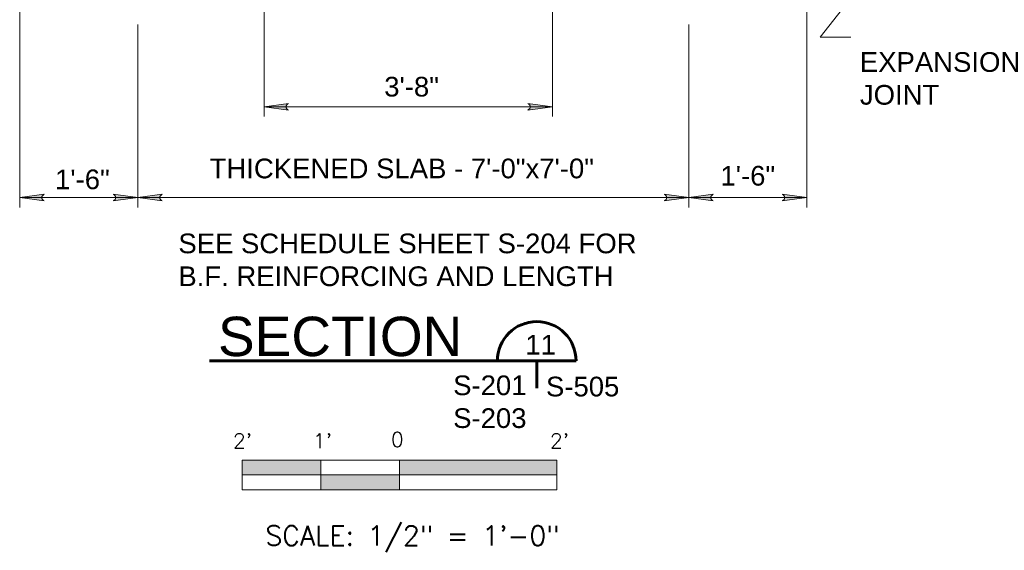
# Model space of a CAD drawing. Extents: x -483 to 1104, y 459 to 738.
# Tile 7 of 12: x 537 to 687, y 517 to 598. Entities that reach past the tile are written whole.
import ezdxf
from ezdxf.enums import TextEntityAlignment as Align

# ---------------------------------------------------------------- set-up
doc = ezdxf.new("R2010")
doc.units = 0
doc.header["$MEASUREMENT"] = 0
for name, color, linetype, lineweight in [('Level 45', 7, 'Continuous', 18), ('Level 46', 7, 'Continuous', 18), ('Level 47', 7, 'Continuous', 18), ('Level 50', 7, 'Continuous', 18)]:
    doc.layers.add(name, color=color, linetype=linetype, lineweight=lineweight)
doc.styles.add('NOTES', font='romans.shx')

# ---------------------------------------------------------------- blocks, each defined once
blk = doc.blocks.new('LARROW_9')
at = {"linetype": 'ByBlock', "lineweight": -2}
blk.add_hatch(color=0, dxfattribs=at).paths.add_polyline_path([(-4.92, -0.71), (-4.77, -0.59), (-4.55, -0.38), (-4.44, -0.19), (-4.42, 0), (-4.46, 0.21), (-4.57, 0.41), (-4.79, 0.61), (-4.93, 0.71), (0, 0)])
at = {"color": 0, "linetype": 'ByBlock', "lineweight": -2, "flags": 128}
blk.add_lwpolyline([(0, 0), (-4.93, 0.71), (-4.79, 0.61), (-4.57, 0.41), (-4.57, 0.41), (-4.46, 0.21), (-4.42, 0), (-4.44, -0.19), (-4.55, -0.38), (-4.77, -0.59), (-4.92, -0.71)], close=True, dxfattribs=at)
blk = doc.blocks.new('S0012B_1')
for p, q in [((1, 0.002), (-1, 0.002)), ((-1, -0.1855), (-1, 0.002)), ((-0.5, -0.1855), (-0.5, 0)), ((0, -0.1855), (0, 0)), ((1, 0.002), (1, -0.1855)), ((1, -0.0917), (-1, -0.0917)), ((1, -0.1855), (-1, -0.1855))]:
    blk.add_line(p, q)
at = {"extrusion": (0, 0, -1)}
for points in [[(1, 0.002), (1, -0.0917), (0.5, 0), (0.5, -0.0917)], [(0, 0), (0, -0.0917), (-1, 0.002), (-1, -0.0917)], [(0.5, -0.0917), (0.5, -0.1855), (0, -0.0917), (0, -0.1855)]]:
    blk.add_solid(points, dxfattribs=at)
at = {"lineweight": 18, "style": 'NOTES'}
for s, height, p in [("2'", 0.09375, (-0.9975, 0.1246)), ("1'", 0.09375, (-0.489, 0.1246)), ('0', 0.0938, (-0.0136, 0.1335)), ("2'", 0.09375, (1.0164, 0.1246))]:
    blk.add_text(s, height=height, dxfattribs=at).set_placement(p, align=Align.MIDDLE_CENTER)
at = {"lineweight": 25, "style": 'NOTES'}
blk.add_text('SCALE: 1/2" = 1\'-0"', height=0.125, dxfattribs=at).set_placement((0.0831, -0.4767), align=Align.MIDDLE_CENTER)
blk = doc.blocks.new('*U55')
at = {"layer": 'Level 46', "color": 1, "linetype": 'Continuous', "lineweight": 18, "flags": 128}
blk.add_lwpolyline([(94.67, -32.73), (89.96, -32.73), (97.32, -23.33)], dxfattribs=at)
at = {"layer": 'Level 47', "color": 30, "linetype": 'Continuous', "lineweight": 60}
for p, q in [((-3.15, -82.07), (52.75, -82.07)), ((46.75, -82.07), (46.75, -86.2))]:
    blk.add_line(p, q, dxfattribs=at)
blk.add_arc((46.76, -82.08), 6, 0, 180, dxfattribs=at)
at = {"layer": 'Level 50', "color": 1, "linetype": 'Continuous', "lineweight": 18}
for p, q in [((5.18, -12.83), (5.18, -44.85)), ((49.15, -12.83), (49.15, -44.85)), ((-32.07, -24.83), (-32.07, -58.68)), ((87.93, -24.83), (87.93, -58.68)), ((-14.07, -30.83), (-14.07, -58.68)), ((69.93, -30.83), (69.93, -58.68)), ((5.18, -43.35), (49.15, -43.35)), ((-32.07, -57.18), (-14.07, -57.18)), ((-14.07, -57.18), (69.93, -57.18)), ((-14.07, -57.18), (69.93, -57.18)), ((69.93, -57.18), (87.93, -57.18))]:
    blk.add_line(p, q, dxfattribs=at)
at = {"layer": 'Level 45', "color": 4, "linetype": 'Continuous', "lineweight": 60, "xscale": 24, "yscale": 24, "zscale": 24}
blk.add_blockref('S0012B_1', (25.83, -97.25), dxfattribs=at)
at = {"layer": 'Level 50', "color": 1, "linetype": 'Continuous', "lineweight": 18, "xscale": 0.7598681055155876, "yscale": 0.7352493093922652, "zscale": 0.03175, "rotation": 180}
for p in [(5.18, -43.35), (-32.07, -57.18), (-14.07, -57.18), (69.93, -57.18)]:
    blk.add_blockref('LARROW_9', p, dxfattribs=at)
at = {"layer": 'Level 50', "color": 1, "linetype": 'Continuous', "lineweight": 18, "xscale": 0.7598681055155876, "yscale": 0.7352493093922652, "zscale": 0.03175}
for p in [(49.15, -43.35), (-14.07, -57.18), (69.93, -57.18), (87.93, -57.18)]:
    blk.add_blockref('LARROW_9', p, dxfattribs=at)
at = {"layer": 'Level 46', "color": 1, "linetype": 'Continuous', "lineweight": 25, "insert": (96.03, -35.03), "char_height": 3, "attachment_point": 1, "style": 'NOTES'}
blk.add_mtext('\\fArial|b0|i0|c0|p39;EXPANSION\\PJOINT', dxfattribs=at)
at = {"layer": 'Level 47', "color": 30, "linetype": 'Continuous', "lineweight": 60, "insert": (-1.84, -75.34), "char_height": 6, "attachment_point": 1, "line_spacing_factor": 1.815259, "style": 'NOTES'}
blk.add_mtext('\\fArial|b0|i0|c0|p39;SECTION', dxfattribs=at)
at = {"layer": 'Level 47', "color": 30, "linetype": 'Continuous', "lineweight": 35, "char_height": 3, "attachment_point": 1, "line_spacing_factor": 0.731627, "style": 'NOTES'}
for s, insert in [('\\fArial|b0|i0|c0|p39;11', (45.02, -78.11)), ('\\fArial|b0|i0|c0|p39;S-505', (48.17, -84.48))]:
    blk.add_mtext(s, dxfattribs=dict(at, insert=insert))
at = {"layer": 'Level 47', "color": 30, "linetype": 'Continuous', "lineweight": 35, "insert": (34.02, -84.29), "char_height": 3, "attachment_point": 1, "style": 'NOTES'}
blk.add_mtext('\\fArial|b0|i0|c0|p39;S-201\\PS-203', dxfattribs=at)
at = {"layer": 'Level 50', "color": 1, "linetype": 'Continuous', "lineweight": 25, "char_height": 3, "attachment_point": 1, "line_spacing_factor": 0.731627, "style": 'NOTES'}
for s, insert in [('\\fArial|b0|i0|c0|p39;3\'-8"', (23.51, -38.79)), ('\\fArial|b0|i0|c0|p39;THICKENED SLAB - 7\'-0"x7\'-0"', (-3.11, -51.25)), ('\\fArial|b0|i0|c0|p39;1\'-6"', (74.77, -52.36)), ('\\fArial|b0|i0|c0|p39;1\'-6"', (-26.68, -52.91))]:
    blk.add_mtext(s, dxfattribs=dict(at, insert=insert))
at = {"layer": 'Level 50', "color": 1, "linetype": 'Continuous', "lineweight": 25, "insert": (-7.88, -62.67), "char_height": 3, "attachment_point": 1, "style": 'NOTES'}
blk.add_mtext('\\fArial|b0|i0|c0|p39;SEE SCHEDULE SHEET S-204 FOR \\PB.F. REINFORCING AND LENGTH', dxfattribs=at)

msp = doc.modelspace()

# ---------------------------------------------------------------- block references
at = {"layer": 'Level 47', "color": 30, "linetype": 'Continuous', "lineweight": 35}
msp.add_blockref('*U55', (569.09, 627.88), dxfattribs=at)

doc.saveas('drawing.dxf')
